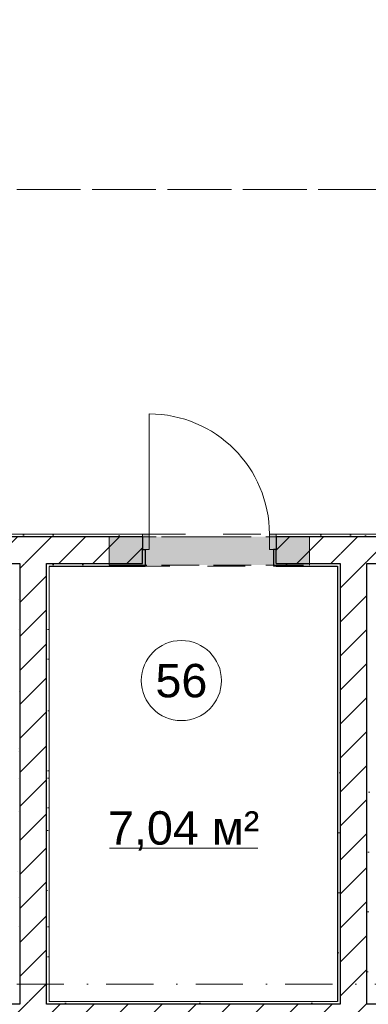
# Model space of a CAD drawing. Header units: millimetres. Extents: x -59761 to 112741, y -57975 to 46221.
# Tile 56 of 256: x 27400 to 30010, y -17700 to -10329. Entities that reach past the tile are written whole.
import ezdxf

# ---------------------------------------------------------------- set-up
doc = ezdxf.new("R2010")
doc.units = ezdxf.units.MM
for name, pattern in [('Wipeout_Contour', [1000, 0, -1000]), ('короткая штриховая', [282.222222, 141.111111, -141.111111]), ('Невидимая', [391.222223, 282.222223, -109]), ('Штриховая', [564.444447, 282.222223, -282.222223]), ('Штрихпунктирная', [670.277762, 352.777767, -176.388884, 0, -141.111112])]:
    doc.linetypes.add(name, pattern=pattern)
for name, color, linetype in [('Конструктив - Перемычки', 7, 'Continuous'), ('Конструктив - Стены Блок 200 нов', 7, 'Continuous'), ('Элемент модели - Границы зон', 7, 'Continuous'), ('Элемент Модели - Зона', 7, 'Continuous'), ('Элемент Модели - Оси', 2, 'Continuous')]:
    doc.layers.add(name, color=color, linetype=linetype)
doc.styles.add('СГЕНЕРИР_СТИЛЬ_1', font='arial.ttf')
pattern_1 = [(45, (-45000, -54000), (-127.2792, 127.2792), [])]
pattern_2 = [(45, (-45000, -53650), (-111.36932, 111.36932), [0, -105, 0, -157.5]), (110, (-44650, -53650), (148.0016, 53.86817), [0, -77, 0, -133])]

msp = doc.modelspace()

# ---------------------------------------------------------------- linework, layer by layer
at = {"layer": 'Конструктив - Стены Блок 200 нов', "color": 7, "linetype": 'Continuous', "lineweight": 5}
msp.add_line((28369.34, -14179.99), (28369.34, -13279.99), dxfattribs=at)
msp.add_arc((28369.34, -14179.99), 900, 0, 90, dxfattribs=at)
at = {"layer": 'Элемент модели - Границы зон', "color": 7, "linetype": 'короткая штриховая', "lineweight": 15}
msp.add_line((17500, -11600), (32399.73, -11600), dxfattribs=at)
at = {"layer": 'Элемент Модели - Зона', "color": 7, "linetype": 'Continuous', "lineweight": 15}
msp.add_line((28072.39, -16532.01), (29183.25, -16532.01), dxfattribs=at)
at = {"layer": 'Элемент Модели - Зона', "color": 253, "linetype": 'Штриховая', "lineweight": 15, "flags": 128}
for points in [[(-8890, -17680), (-3119.74, -17680), (-3119.74, -14858.42), (142.53, -11594.86), (156.67, -11609), (156.67, -11580), (18300, -11580), (18300, -11600), (32399.73, -11600), (32399.73, -11580), (69081.36, -11580), (72316.72, -14823.47), (72320.06, -15158.11), (72320.06, -17695), (72360, -17695), (72360, -19700), (72120, -19700), (72120, -18300), (71700, -18300), (71700, -17900), (63300, -17900), (63300, -18300), (62700, -18300), (62700, -17900), (54320, -17900), (54320, -27030), (62700, -27030), (62700, -26350), (63300, -26350), (63300, -27540), (67380, -27540), (67380, -26630), (67500, -26630), (67500, -27660), (62920, -27660), (62920, -32819.89), (72120, -32819.89), (72120, -27750), (71650, -27750), (71650, -26250), (72120, -26250), (72120, -21200), (72360, -21200), (72360, -33849.94), (72120, -33849.94), (72120, -33059.89), (54320, -33059.89), (54320, -39349.94), (72120, -39349.94), (72120, -36299.94), (71700.06, -36299.94), (71700.06, -35674.44), (72120, -35674.44), (72120, -35349.94), (72360, -35349.94), (72360, -35679.94), (75850, -35679.94), (75850, -16794.88), (75238.88, -16794.88), (75238.88, -9000), (80700, -9000), (80700, -8700), (81300, -8700), (81300, -9000), (87517.1, -9000), (87517.1, -320), (85530, -320), (85530, 300), (84182.9, 300), (81300, 300), (81300, -300), (80700, -300), (80700, 212.5), (79799.78, 212.5), (72300, 212.5), (72300, -300), (71700, -300), (71700, 212.5), (63300, 212.5), (63300, -300), (62700, -300), (62700, 212.5), (54300, 212.5), (54300, -300), (53700, -300), (53700, 212.5), (45650, 212.5), (45650, -300), (45050, -300), (44950, -300), (44950, -5367.2), (32450.06, -5367.2), (32450.06, -200), (32450.06, 7690), (32460.06, 7690), (32460.06, 13850), (29720, 13850), (29720, 5730), (28964.53, 5730), (28964.53, 212), (27300.06, 212), (27300.06, -300), (26700.06, -300), (26700.06, 212), (18300, 212), (18300, -300), (17700, -300), (17700, 212), (16025.03, 212), (16025.03, -7500), (16025.03, -9042.59), (9300, -9042.59), (9300, -9300), (8700, -9300), (8700, -9042.59), (300, -9042.59), (300, -9300), (-300, -9300), (-300, -9042.59), (-8250, -9042.59), (-8250, -9300), (-8850, -9300), (-8850, -9042.59), (-8890, -9042.59)], [(23960.57, -14189.99), (23960.57, -13289.99), (24078.18, -13289.99), (24078.18, -14189.99), (24979.73, -14189.99), (24979.73, -14179.99), (32179.73, -14179.99), (32179.73, -11600), (17520, -11600), (17520, -14189.99), (18420, -14189.99), (18420, -13289.99), (18540, -13289.99), (18540, -14189.99), (19440, -14189.99), (19440, -14309.99), (18540, -14309.99), (18540, -15209.99), (18420, -15209.99), (18420, -14309.99), (17520, -14309.99), (17520, -17680), (24979.73, -17680), (24979.73, -14309.99), (24079.73, -14309.99), (24079.73, -15209.99), (23959.8, -15209.99), (23959.8, -14309.99), (23059.8, -14309.99), (23059.8, -14189.99)], [(29779.73, -17680), (29779.73, -14419.99), (27619.73, -14419.99), (27619.73, -17680)]]:
    msp.add_lwpolyline(points, close=True, dxfattribs=at)
at = {"layer": 'Элемент Модели - Зона', "color": 7, "linetype": 'Continuous', "lineweight": 15, "flags": 128}
msp.add_lwpolyline([(28910.46, -15276.34, 1), (28310.46, -15276.34, 1)], format="xyb", close=True, dxfattribs=at)

# ---------------------------------------------------------------- texts
at = {"layer": 'Элемент Модели - Зона', "color": 7, "lineweight": 15, "char_height": 250, "attachment_point": 5, "style": 'СГЕНЕРИР_СТИЛЬ_1'}
for s, insert in [('\\A1;{\\pqc;\\fArial|b0|i0|c204|p38;56}', (28610.46, -15278.39)), ('\\A1;{\\pqc;\\fArial|b0|i0|c204|p38;7,04 м²}', (28627.82, -16402.7))]:
    msp.add_mtext(s, dxfattribs=dict(at, insert=insert))

# ---------------------------------------------------------------- next in the draw order: wipeouts: each hides what was drawn before it
at = {"color": 254, "linetype": 'Wipeout_Contour', "lineweight": 0, "ltscale": 10014061.72313747}
msp.add_wipeout([(27099.73, -14199.99), (28319.34, -14199.99), (28319.34, -14179.99), (27099.73, -14179.99)], dxfattribs=at).dxf.layer = 'Конструктив - Стены Блок 200 нов'
at = {"color": 254, "linetype": 'Wipeout_Contour', "lineweight": 0, "ltscale": 10022430.5470557}
msp.add_wipeout([(29319.34, -14199.99), (30314.62, -14199.99), (30314.62, -14179.99), (29319.34, -14179.99)], dxfattribs=at).dxf.layer = 'Конструктив - Стены Блок 200 нов'
at = {"color": 254, "linetype": 'Wipeout_Contour', "lineweight": 0, "ltscale": 10013334.30697348}
msp.add_wipeout([(27399.73, -14419.99), (27599.73, -14419.99), (27599.73, -14399.99), (27399.73, -14399.99)], dxfattribs=at).dxf.layer = 'Конструктив - Стены Блок 200 нов'
at = {"color": 254, "linetype": 'Wipeout_Contour', "lineweight": 0, "ltscale": 10022427.95203187}
msp.add_wipeout([(29779.73, -14419.99), (29799.73, -14419.99), (29799.73, -14399.99), (29779.73, -14399.99)], dxfattribs=at).dxf.layer = 'Конструктив - Стены Блок 200 нов'
at = {"color": 254, "linetype": 'Wipeout_Contour', "lineweight": 0, "ltscale": 10023301.58458162}
msp.add_wipeout([(29999.73, -14419.99), (30019.73, -14419.99), (30019.73, -14399.99), (29999.73, -14399.99)], dxfattribs=at).dxf.layer = 'Конструктив - Стены Блок 200 нов'
at = {"color": 254, "linetype": 'Wipeout_Contour', "lineweight": 0, "ltscale": 10014919.72625118}
msp.add_wipeout([(27399.73, -17700), (27599.73, -17700), (27599.73, -17680), (27399.73, -17680)], dxfattribs=at).dxf.layer = 'Конструктив - Стены Блок 200 нов'
at = {"color": 254, "linetype": 'Wipeout_Contour', "lineweight": 0, "ltscale": 10024448.68027522}
msp.add_wipeout([(29799.73, -17700), (29999.73, -17700), (29999.73, -17680), (29799.73, -17680)], dxfattribs=at).dxf.layer = 'Конструктив - Стены Блок 200 нов'

# ---------------------------------------------------------------- next in the draw order: hatches: boundary and pattern name
at = {"layer": 'Конструктив - Стены Блок 200 нов', "linetype": 'Continuous', "lineweight": 5}
h = msp.add_hatch(dxfattribs=at)
h.set_pattern_fill('ШТУКАТУРКА__ГИПС_01_000D', color=252, style=0, pattern_type=2)
h.set_pattern_definition(pattern_2)
h.paths.add_polyline_path([(27099.73, -14199.99), (28319.34, -14199.99), (28319.34, -14179.99), (27099.73, -14179.99)])
h = msp.add_hatch(dxfattribs=at)
h.set_pattern_fill('ШТУКАТУРКА__ГИПС_01_000D', color=252, style=0, pattern_type=2)
h.set_pattern_definition(pattern_2)
h.paths.add_polyline_path([(29319.34, -14199.99), (30314.62, -14199.99), (30314.62, -14179.99), (29319.34, -14179.99)])
h = msp.add_hatch(dxfattribs=at)
h.set_pattern_fill('БЛОКИ_БЕТОННЫЕ_ЭФФЕКТИВН_2D', style=0, pattern_type=2)
h.set_pattern_definition(pattern_1)
h.paths.add_polyline_path([(27399.73, -14419.99), (27599.73, -14419.99), (27599.73, -14399.99), (27399.73, -14399.99)])
h = msp.add_hatch(dxfattribs=at)
h.set_pattern_fill('БЛОКИ_БЕТОННЫЕ_ЭФФЕКТИВН_2D', style=0, pattern_type=2)
h.set_pattern_definition(pattern_1)
h.paths.add_polyline_path([(27399.73, -17700), (27599.73, -17700), (27599.73, -17680), (27399.73, -17680)])
h = msp.add_hatch(dxfattribs=at)
h.set_pattern_fill('БЛОКИ_БЕТОННЫЕ_ЭФФЕКТИВН_2D', style=0, pattern_type=2)
h.set_pattern_definition(pattern_1)
h.paths.add_polyline_path([(29799.73, -17700), (29999.73, -17700), (29999.73, -17680), (29799.73, -17680)])

# ---------------------------------------------------------------- next in the draw order: wipeouts: each hides what was drawn before it
at = {"color": 254, "linetype": 'Wipeout_Contour', "lineweight": 0, "ltscale": 10021474.12971129}
msp.add_wipeout([(29319.34, -14419.99), (29779.73, -14419.99), (29779.73, -14399.99), (29319.34, -14399.99)], dxfattribs=at).dxf.layer = 'Конструктив - Стены Блок 200 нов'

# ---------------------------------------------------------------- next in the draw order: hatches: boundary and pattern name
at = {"layer": 'Конструктив - Стены Блок 200 нов', "linetype": 'Continuous', "lineweight": 5}
h = msp.add_hatch(dxfattribs=at)
h.set_pattern_fill('ШТУКАТУРКА__ГИПС_01_000D', color=252, style=0, pattern_type=2)
h.set_pattern_definition(pattern_2)
h.paths.add_polyline_path([(29319.34, -14419.99), (29779.73, -14419.99), (29779.73, -14399.99), (29319.34, -14399.99)])

# ---------------------------------------------------------------- next in the draw order: wipeouts: each hides what was drawn before it
at = {"color": 254, "linetype": 'Wipeout_Contour', "lineweight": 0, "ltscale": 12529948.08122716}
msp.add_wipeout([(29999.73, -14399.99), (30314.62, -14399.99), (30314.62, -14294.99), (30314.62, -14199.99), (29999.73, -14199.99)], dxfattribs=at).dxf.layer = 'Конструктив - Стены Блок 200 нов'
at = {"color": 254, "linetype": 'Wipeout_Contour', "lineweight": 0, "ltscale": 10013690.21534841}
msp.add_wipeout([(27379.73, -14419.99), (27379.73, -17680), (27399.73, -17680), (27399.73, -14419.99)], dxfattribs=at).dxf.layer = 'Конструктив - Стены Блок 200 нов'
at = {"color": 254, "linetype": 'Wipeout_Contour', "lineweight": 0, "ltscale": 10014563.76657993}
msp.add_wipeout([(27619.73, -17680), (27619.73, -14419.99), (27599.73, -14419.99), (27599.73, -17680)], dxfattribs=at).dxf.layer = 'Конструктив - Стены Блок 200 нов'

# ---------------------------------------------------------------- next in the draw order: hatches: boundary and pattern name
at = {"layer": 'Конструктив - Стены Блок 200 нов', "linetype": 'Continuous', "lineweight": 5}
h = msp.add_hatch(dxfattribs=at)
h.set_pattern_fill('БЛОКИ_БЕТОННЫЕ_ЭФФЕКТИВН_2D', style=0, pattern_type=2)
h.set_pattern_definition(pattern_1)
h.paths.add_polyline_path([(29999.73, -14399.99), (30314.62, -14399.99), (30314.62, -14294.99), (30314.62, -14199.99), (29999.73, -14199.99)])
h = msp.add_hatch(dxfattribs=at)
h.set_pattern_fill('ШТУКАТУРКА__ГИПС_01_000D', color=252, style=0, pattern_type=2)
h.set_pattern_definition(pattern_2)
h.paths.add_polyline_path([(27379.73, -14419.99), (27379.73, -17680), (27399.73, -17680), (27399.73, -14419.99)])
h = msp.add_hatch(dxfattribs=at)
h.set_pattern_fill('ШТУКАТУРКА__ГИПС_01_000D', color=252, style=0, pattern_type=2)
h.set_pattern_definition(pattern_2)
h.paths.add_polyline_path([(27619.73, -17680), (27619.73, -14419.99), (27599.73, -14419.99), (27599.73, -17680)])

# ---------------------------------------------------------------- next in the draw order: wipeouts: each hides what was drawn before it
at = {"color": 254, "linetype": 'Wipeout_Contour', "lineweight": 0, "ltscale": 10022811.95056015}
msp.add_wipeout([(29799.73, -14399.99), (29999.73, -14399.99), (29999.73, -14199.99), (29799.73, -14199.99)], dxfattribs=at).dxf.layer = 'Конструктив - Стены Блок 200 нов'
at = {"color": 254, "linetype": 'Wipeout_Contour', "lineweight": 0, "ltscale": 10014126.99094713}
msp.add_wipeout([(27599.73, -17680), (27599.73, -14419.99), (27399.73, -14419.99), (27399.73, -17680)], dxfattribs=at).dxf.layer = 'Конструктив - Стены Блок 200 нов'

# ---------------------------------------------------------------- next in the draw order: hatches: boundary and pattern name
at = {"layer": 'Конструктив - Стены Блок 200 нов', "linetype": 'Continuous', "lineweight": 5}
h = msp.add_hatch(dxfattribs=at)
h.set_pattern_fill('БЛОКИ_БЕТОННЫЕ_ЭФФЕКТИВН_2D', style=0, pattern_type=2)
h.set_pattern_definition(pattern_1)
h.paths.add_polyline_path([(29799.73, -14399.99), (29999.73, -14399.99), (29999.73, -14199.99), (29799.73, -14199.99)])
h = msp.add_hatch(dxfattribs=at)
h.set_pattern_fill('БЛОКИ_БЕТОННЫЕ_ЭФФЕКТИВН_2D', style=0, pattern_type=2)
h.set_pattern_definition(pattern_1)
h.paths.add_polyline_path([(27599.73, -17680), (27599.73, -14419.99), (27399.73, -14419.99), (27399.73, -17680)])

# ---------------------------------------------------------------- next in the draw order: linework, layer by layer
at = {"layer": 'Конструктив - Стены Блок 200 нов', "color": 7, "linetype": 'Continuous', "lineweight": 30}
for p, q in [((30314.62, -14199.99), (29999.73, -14199.99)), ((27399.73, -14399.99), (27399.73, -14419.99)), ((27399.73, -14419.99), (27399.73, -17680)), ((27599.73, -14419.99), (27599.73, -14399.99)), ((27599.73, -17680), (27599.73, -14419.99)), ((29999.73, -14419.99), (29999.73, -14399.99)), ((29999.73, -14399.99), (30314.62, -14399.99)), ((27399.73, -17680), (27399.73, -17700)), ((27599.73, -17700), (27599.73, -17680))]:
    msp.add_line(p, q, dxfattribs=at)
at = {"layer": 'Конструктив - Стены Блок 200 нов', "color": 7, "linetype": 'Continuous', "lineweight": 5, "flags": 128}
msp.add_lwpolyline([(27619.73, -17680), (27619.73, -14419.99)], dxfattribs=at)

# ---------------------------------------------------------------- next in the draw order: wipeouts: each hides what was drawn before it
at = {"color": 254, "linetype": 'Wipeout_Contour', "lineweight": 0, "ltscale": 12526587.70353058}
msp.add_wipeout([(29319.34, -14199.99), (29319.34, -14294.99), (29319.34, -14399.99), (29799.73, -14399.99), (29799.73, -14199.99)], dxfattribs=at).dxf.layer = 'Конструктив - Стены Блок 200 нов'
at = {"color": 254, "linetype": 'Wipeout_Contour', "lineweight": 0, "ltscale": 10012897.49680083}
msp.add_wipeout([(27379.73, -14419.99), (27399.73, -14419.99), (27399.73, -14399.99), (27379.73, -14399.99)], dxfattribs=at).dxf.layer = 'Конструктив - Стены Блок 200 нов'
at = {"color": 254, "linetype": 'Wipeout_Contour', "lineweight": 0, "ltscale": 10015199.90649741}
msp.add_wipeout([(27619.73, -14399.99), (27619.73, -14419.99), (28319.34, -14419.99), (28319.34, -14399.99)], dxfattribs=at).dxf.layer = 'Конструктив - Стены Блок 200 нов'
at = {"color": 254, "linetype": 'Wipeout_Contour', "lineweight": 0, "ltscale": 10014482.98522855}
msp.add_wipeout([(27379.73, -17700), (27399.73, -17700), (27399.73, -17680), (27379.73, -17680)], dxfattribs=at).dxf.layer = 'Конструктив - Стены Блок 200 нов'

# ---------------------------------------------------------------- next in the draw order: hatches: boundary and pattern name
at = {"layer": 'Конструктив - Стены Блок 200 нов', "linetype": 'Continuous', "lineweight": 5}
h = msp.add_hatch(dxfattribs=at)
h.set_pattern_fill('БЛОКИ_БЕТОННЫЕ_ЭФФЕКТИВН_2D', style=0, pattern_type=2)
h.set_pattern_definition(pattern_1)
h.paths.add_polyline_path([(29319.34, -14199.99), (29319.34, -14294.99), (29319.34, -14399.99), (29799.73, -14399.99), (29799.73, -14199.99)])
h = msp.add_hatch(dxfattribs=at)
h.set_pattern_fill('ШТУКАТУРКА__ГИПС_01_000D', color=252, style=0, pattern_type=2)
h.set_pattern_definition(pattern_2)
h.paths.add_polyline_path([(27619.73, -14399.99), (27619.73, -14419.99), (28319.34, -14419.99), (28319.34, -14399.99)])

# ---------------------------------------------------------------- next in the draw order: linework, layer by layer
at = {"layer": 'Конструктив - Перемычки', "color": 7, "linetype": 'Невидимая', "lineweight": 0}
msp.add_line((29569.34, -14411.9), (29569.34, -14199.9), dxfattribs=at)
at = {"layer": 'Конструктив - Стены Блок 200 нов', "color": 7, "linetype": 'Continuous', "lineweight": 5}
for p, q in [((29269.34, -14179.99), (29319.34, -14179.99)), ((29319.34, -14179.99), (29319.34, -14199.99)), ((29319.34, -14179.99), (29319.34, -14199.99)), ((29319.34, -14179.99), (29319.34, -14199.99))]:
    msp.add_line(p, q, dxfattribs=at)
at = {"layer": 'Конструктив - Стены Блок 200 нов', "color": 7, "linetype": 'Continuous', "lineweight": 30}
for p, q in [((29799.73, -14199.99), (29319.34, -14199.99)), ((29999.73, -14199.99), (29799.73, -14199.99)), ((29799.73, -14399.99), (29799.73, -14419.99))]:
    msp.add_line(p, q, dxfattribs=at)
at = {"layer": 'Конструктив - Стены Блок 200 нов', "color": 7, "linetype": 'Continuous', "lineweight": 5, "flags": 128}
msp.add_lwpolyline([(30314.62, -14179.99), (29319.34, -14179.99)], dxfattribs=at)

# ---------------------------------------------------------------- next in the draw order: wipeouts: each hides what was drawn before it
at = {"color": 254, "linetype": 'Wipeout_Contour', "lineweight": 0, "ltscale": 12525633.43784962}
msp.add_wipeout([(29319.34, -14419.99), (29319.34, -14399.99), (29319.34, -14294.99), (29299.34, -14294.99), (29299.34, -14419.99)], dxfattribs=at).dxf.layer = 'Конструктив - Стены Блок 200 нов'
at = {"color": 254, "linetype": 'Wipeout_Contour', "lineweight": 0, "ltscale": 10013771.11717975}
msp.add_wipeout([(27599.73, -14419.99), (27619.73, -14419.99), (27619.73, -14399.99), (27599.73, -14399.99)], dxfattribs=at).dxf.layer = 'Конструктив - Стены Блок 200 нов'

# ---------------------------------------------------------------- next in the draw order: hatches: boundary and pattern name
at = {"layer": 'Конструктив - Стены Блок 200 нов', "linetype": 'Continuous', "lineweight": 0}
msp.add_hatch(color=255, dxfattribs=at).paths.add_polyline_path([(29319.34, -14294.99), (29319.34, -14179.99), (29269.34, -14179.99), (29269.34, -14294.99)])

# ---------------------------------------------------------------- next in the draw order: linework, layer by layer
at = {"layer": 'Конструктив - Стены Блок 200 нов', "color": 7, "linetype": 'Continuous', "lineweight": 5}
for p, q in [((29269.34, -14294.99), (29269.34, -14179.99)), ((29319.34, -14179.99), (29319.34, -14294.99)), ((29319.34, -14294.99), (29269.34, -14294.99))]:
    msp.add_line(p, q, dxfattribs=at)
at = {"layer": 'Конструктив - Стены Блок 200 нов', "color": 7, "linetype": 'Continuous', "lineweight": 30}
for p, q in [((29319.34, -14199.99), (29319.34, -14294.99)), ((29319.34, -14199.99), (29319.34, -14294.99)), ((29319.34, -14199.99), (29319.34, -14294.99)), ((29299.34, -14294.99), (29299.34, -14419.99)), ((29319.34, -14294.99), (29299.34, -14294.99)), ((29299.34, -14294.99), (29299.34, -14419.99)), ((29319.34, -14399.99), (29319.34, -14294.99)), ((29319.34, -14419.99), (29299.34, -14419.99)), ((29319.34, -14419.99), (29299.34, -14419.99)), ((29319.34, -14399.99), (29799.73, -14399.99))]:
    msp.add_line(p, q, dxfattribs=at)
at = {"layer": 'Конструктив - Стены Блок 200 нов', "color": 7, "linetype": 'Continuous', "lineweight": 30, "flags": 128}
msp.add_lwpolyline([(29319.34, -14419.99), (29779.73, -14419.99)], dxfattribs=at)

# ---------------------------------------------------------------- next in the draw order: wipeouts: each hides what was drawn before it
at = {"color": 254, "linetype": 'Wipeout_Contour', "lineweight": 0, "ltscale": 12519240.26991706}
msp.add_wipeout([(27599.73, -14399.99), (28319.34, -14399.99), (28319.34, -14294.99), (28319.34, -14199.99), (27599.73, -14199.99)], dxfattribs=at).dxf.layer = 'Конструктив - Стены Блок 200 нов'

# ---------------------------------------------------------------- next in the draw order: hatches: boundary and pattern name
at = {"layer": 'Конструктив - Стены Блок 200 нов', "linetype": 'Continuous', "lineweight": 5}
h = msp.add_hatch(dxfattribs=at)
h.set_pattern_fill('БЛОКИ_БЕТОННЫЕ_ЭФФЕКТИВН_2D', style=0, pattern_type=2)
h.set_pattern_definition(pattern_1)
h.paths.add_polyline_path([(27599.73, -14399.99), (28319.34, -14399.99), (28319.34, -14294.99), (28319.34, -14199.99), (27599.73, -14199.99)])

# ---------------------------------------------------------------- next in the draw order: linework, layer by layer
at = {"layer": 'Конструктив - Перемычки', "color": 7, "linetype": 'Невидимая', "lineweight": 0}
for p, q in [((28069.34, -14199.9), (29569.34, -14199.9)), ((28069.34, -14411.9), (28069.34, -14199.9))]:
    msp.add_line(p, q, dxfattribs=at)
at = {"layer": 'Конструктив - Перемычки', "color": 7, "linetype": 'Штрихпунктирная', "lineweight": 0}
msp.add_line((28069.34, -14199.9), (29569.34, -14199.9), dxfattribs=at)
at = {"layer": 'Конструктив - Стены Блок 200 нов', "color": 7, "linetype": 'Continuous', "lineweight": 5}
for q in [(28319.34, -14199.99), (28369.34, -14179.99), (28319.34, -14199.99), (28319.34, -14199.99)]:
    msp.add_line((28319.34, -14179.99), q, dxfattribs=at)

# ---------------------------------------------------------------- next in the draw order: wipeouts: each hides what was drawn before it
at = {"color": 254, "linetype": 'Wipeout_Contour', "lineweight": 0, "ltscale": 10022864.76828999}
msp.add_wipeout([(29799.73, -14419.99), (29999.73, -14419.99), (29999.73, -14399.99), (29799.73, -14399.99)], dxfattribs=at).dxf.layer = 'Конструктив - Стены Блок 200 нов'

# ---------------------------------------------------------------- next in the draw order: hatches: boundary and pattern name
at = {"layer": 'Конструктив - Стены Блок 200 нов', "linetype": 'Continuous', "lineweight": 5}
h = msp.add_hatch(dxfattribs=at)
h.set_pattern_fill('БЛОКИ_БЕТОННЫЕ_ЭФФЕКТИВН_2D', style=0, pattern_type=2)
h.set_pattern_definition(pattern_1)
h.paths.add_polyline_path([(29799.73, -14419.99), (29999.73, -14419.99), (29999.73, -14399.99), (29799.73, -14399.99)])

# ---------------------------------------------------------------- next in the draw order: wipeouts: each hides what was drawn before it
at = {"color": 254, "linetype": 'Wipeout_Contour', "lineweight": 0, "ltscale": 10013281.43897246}
msp.add_wipeout([(27399.73, -14399.99), (27599.73, -14399.99), (27599.73, -14199.99), (27399.73, -14199.99)], dxfattribs=at).dxf.layer = 'Конструктив - Стены Блок 200 нов'
at = {"color": 254, "linetype": 'Wipeout_Contour', "lineweight": 0, "ltscale": 12520750.0507952}
msp.add_wipeout([(28339.34, -14419.99), (28339.34, -14294.99), (28319.34, -14294.99), (28319.34, -14399.99), (28319.34, -14419.99)], dxfattribs=at).dxf.layer = 'Конструктив - Стены Блок 200 нов'

# ---------------------------------------------------------------- next in the draw order: hatches: boundary and pattern name
at = {"layer": 'Конструктив - Перемычки', "linetype": 'Continuous', "lineweight": 0}
msp.add_hatch(color=59, dxfattribs=at).paths.add_polyline_path([(28069.34, -14199.9), (28069.34, -14411.9), (29569.34, -14411.9), (29569.34, -14199.9)])
at = {"layer": 'Конструктив - Стены Блок 200 нов', "linetype": 'Continuous', "lineweight": 5}
h = msp.add_hatch(dxfattribs=at)
h.set_pattern_fill('БЛОКИ_БЕТОННЫЕ_ЭФФЕКТИВН_2D', style=0, pattern_type=2)
h.set_pattern_definition(pattern_1)
h.paths.add_polyline_path([(27399.73, -14399.99), (27599.73, -14399.99), (27599.73, -14199.99), (27399.73, -14199.99)])
at = {"layer": 'Конструктив - Стены Блок 200 нов', "linetype": 'Continuous', "lineweight": 0}
msp.add_hatch(color=255, dxfattribs=at).paths.add_polyline_path([(28319.34, -14179.99), (28319.34, -14294.99), (28369.34, -14294.99), (28369.34, -14179.99)])

# ---------------------------------------------------------------- next in the draw order: linework, layer by layer
at = {"layer": 'Конструктив - Перемычки', "color": 7, "linetype": 'Невидимая', "lineweight": 0}
msp.add_line((28069.34, -14411.9), (29569.34, -14411.9), dxfattribs=at)
at = {"layer": 'Конструктив - Стены Блок 200 нов', "color": 7, "linetype": 'Continuous', "lineweight": 30}
for p, q in [((28319.34, -14199.99), (27599.73, -14199.99)), ((28319.34, -14199.99), (28319.34, -14294.99)), ((28319.34, -14199.99), (28319.34, -14294.99)), ((28319.34, -14199.99), (28319.34, -14294.99)), ((28319.34, -14294.99), (28339.34, -14294.99)), ((28319.34, -14399.99), (28319.34, -14294.99)), ((28339.34, -14294.99), (28339.34, -14419.99)), ((28339.34, -14294.99), (28339.34, -14419.99)), ((27599.73, -14419.99), (27599.73, -14399.99)), ((27599.73, -14399.99), (28319.34, -14399.99)), ((28319.34, -14419.99), (28339.34, -14419.99)), ((28319.34, -14419.99), (28339.34, -14419.99))]:
    msp.add_line(p, q, dxfattribs=at)
at = {"layer": 'Конструктив - Стены Блок 200 нов', "color": 7, "linetype": 'Continuous', "lineweight": 5}
for p, q in [((28319.34, -14294.99), (28319.34, -14179.99)), ((28369.34, -14179.99), (28369.34, -14294.99)), ((28369.34, -14294.99), (28319.34, -14294.99))]:
    msp.add_line(p, q, dxfattribs=at)
at = {"layer": 'Конструктив - Стены Блок 200 нов', "color": 7, "linetype": 'Continuous', "lineweight": 30, "flags": 128}
msp.add_lwpolyline([(27619.73, -14419.99), (28319.34, -14419.99)], dxfattribs=at)

# ---------------------------------------------------------------- next in the draw order: wipeouts: each hides what was drawn before it
at = {"color": 254, "linetype": 'Wipeout_Contour', "lineweight": 0, "ltscale": 10023219.91689152}
msp.add_wipeout([(29779.73, -14419.99), (29779.73, -17680), (29799.73, -17680), (29799.73, -14419.99)], dxfattribs=at).dxf.layer = 'Конструктив - Стены Блок 200 нов'
at = {"color": 254, "linetype": 'Wipeout_Contour', "lineweight": 0, "ltscale": 10024093.48042431}
msp.add_wipeout([(30019.73, -17680), (30019.73, -14419.99), (29999.73, -14419.99), (29999.73, -17680)], dxfattribs=at).dxf.layer = 'Конструктив - Стены Блок 200 нов'

# ---------------------------------------------------------------- next in the draw order: hatches: boundary and pattern name
at = {"layer": 'Конструктив - Стены Блок 200 нов', "linetype": 'Continuous', "lineweight": 5}
h = msp.add_hatch(dxfattribs=at)
h.set_pattern_fill('ШТУКАТУРКА__ГИПС_01_000D', color=252, style=0, pattern_type=2)
h.set_pattern_definition(pattern_2)
h.paths.add_polyline_path([(29779.73, -14419.99), (29779.73, -17680), (29799.73, -17680), (29799.73, -14419.99)])
h = msp.add_hatch(dxfattribs=at)
h.set_pattern_fill('ШТУКАТУРКА__ГИПС_01_000D', color=252, style=0, pattern_type=2)
h.set_pattern_definition(pattern_2)
h.paths.add_polyline_path([(30019.73, -17680), (30019.73, -14419.99), (29999.73, -14419.99), (29999.73, -17680)])

# ---------------------------------------------------------------- next in the draw order: wipeouts: each hides what was drawn before it
at = {"color": 254, "linetype": 'Wipeout_Contour', "lineweight": 0, "ltscale": 12515211.83265218}
msp.add_wipeout([(27099.73, -14199.99), (27099.73, -14294.99), (27099.73, -14399.99), (27399.73, -14399.99), (27399.73, -14199.99)], dxfattribs=at).dxf.layer = 'Конструктив - Стены Блок 200 нов'

# ---------------------------------------------------------------- next in the draw order: hatches: boundary and pattern name
at = {"layer": 'Конструктив - Стены Блок 200 нов', "linetype": 'Continuous', "lineweight": 5}
h = msp.add_hatch(dxfattribs=at)
h.set_pattern_fill('БЛОКИ_БЕТОННЫЕ_ЭФФЕКТИВН_2D', style=0, pattern_type=2)
h.set_pattern_definition(pattern_1)
h.paths.add_polyline_path([(27099.73, -14199.99), (27099.73, -14294.99), (27099.73, -14399.99), (27399.73, -14399.99), (27399.73, -14199.99)])

# ---------------------------------------------------------------- next in the draw order: linework, layer by layer
at = {"layer": 'Конструктив - Стены Блок 200 нов', "color": 7, "linetype": 'Continuous', "lineweight": 30}
for p, q in [((27399.73, -14199.99), (27099.73, -14199.99)), ((27599.73, -14199.99), (27399.73, -14199.99)), ((27099.73, -14399.99), (27399.73, -14399.99)), ((27399.73, -14399.99), (27399.73, -14419.99))]:
    msp.add_line(p, q, dxfattribs=at)
at = {"layer": 'Конструктив - Стены Блок 200 нов', "color": 7, "linetype": 'Continuous', "lineweight": 5, "flags": 128}
msp.add_lwpolyline([(28319.34, -14179.99), (27099.73, -14179.99)], dxfattribs=at)

# ---------------------------------------------------------------- next in the draw order: wipeouts: each hides what was drawn before it
at = {"color": 254, "linetype": 'Wipeout_Contour', "lineweight": 0, "ltscale": 10023656.69864093}
msp.add_wipeout([(29999.73, -17680), (29999.73, -14419.99), (29799.73, -14419.99), (29799.73, -17680)], dxfattribs=at).dxf.layer = 'Конструктив - Стены Блок 200 нов'

# ---------------------------------------------------------------- next in the draw order: hatches: boundary and pattern name
at = {"layer": 'Конструктив - Стены Блок 200 нов', "linetype": 'Continuous', "lineweight": 5}
h = msp.add_hatch(dxfattribs=at)
h.set_pattern_fill('БЛОКИ_БЕТОННЫЕ_ЭФФЕКТИВН_2D', style=0, pattern_type=2)
h.set_pattern_definition(pattern_1)
h.paths.add_polyline_path([(29999.73, -17680), (29999.73, -14419.99), (29799.73, -14419.99), (29799.73, -17680)])

# ---------------------------------------------------------------- next in the draw order: linework, layer by layer
at = {"layer": 'Конструктив - Стены Блок 200 нов', "color": 7, "linetype": 'Continuous', "lineweight": 30}
for p, q in [((29799.73, -14399.99), (29799.73, -14419.99)), ((29799.73, -14419.99), (29799.73, -17680)), ((29999.73, -14419.99), (29999.73, -14399.99)), ((29999.73, -17680), (29999.73, -14419.99)), ((29799.73, -17680), (29799.73, -17700)), ((29999.73, -17700), (29999.73, -17680))]:
    msp.add_line(p, q, dxfattribs=at)
at = {"layer": 'Конструктив - Стены Блок 200 нов', "color": 7, "linetype": 'Continuous', "lineweight": 30, "flags": 128}
msp.add_lwpolyline([(29779.73, -14419.99), (29779.73, -17680)], dxfattribs=at)
at = {"layer": 'Элемент Модели - Оси', "color": 7, "linetype": 'Штрихпунктирная', "lineweight": 15}
msp.add_line((-57760.58, -17550), (110650, -17550), dxfattribs=at)

# ---------------------------------------------------------------- next in the draw order: wipeouts: each hides what was drawn before it
at = {"color": 254, "linetype": 'Wipeout_Contour', "lineweight": 0, "ltscale": 10024011.93303667}
msp.add_wipeout([(29779.73, -17700), (29799.73, -17700), (29799.73, -17680), (29779.73, -17680)], dxfattribs=at).dxf.layer = 'Конструктив - Стены Блок 200 нов'
at = {"color": 254, "linetype": 'Wipeout_Contour', "lineweight": 0, "ltscale": 10024885.4275482}
msp.add_wipeout([(29999.73, -17700), (30019.73, -17700), (30019.73, -17680), (29999.73, -17680)], dxfattribs=at).dxf.layer = 'Конструктив - Стены Блок 200 нов'

# ---------------------------------------------------------------- next in the draw order: wipeouts: each hides what was drawn before it
at = {"color": 254, "linetype": 'Wipeout_Contour', "lineweight": 0, "ltscale": 10019684.20001884}
msp.add_wipeout([(27619.73, -17700), (29779.73, -17700), (29779.73, -17680), (27619.73, -17680)], dxfattribs=at).dxf.layer = 'Конструктив - Стены Блок 200 нов'
at = {"color": 254, "linetype": 'Wipeout_Contour', "lineweight": 0, "ltscale": 10029266.62602247}
msp.add_wipeout([(29999.73, -17900), (32199.73, -17900), (32199.73, -17700), (29999.73, -17700)], dxfattribs=at).dxf.layer = 'Конструктив - Стены Блок 200 нов'

# ---------------------------------------------------------------- next in the draw order: hatches: boundary and pattern name
at = {"layer": 'Конструктив - Стены Блок 200 нов', "linetype": 'Continuous', "lineweight": 5}
h = msp.add_hatch(dxfattribs=at)
h.set_pattern_fill('ШТУКАТУРКА__ГИПС_01_000D', color=252, style=0, pattern_type=2)
h.set_pattern_definition(pattern_2)
h.paths.add_polyline_path([(27619.73, -17700), (29779.73, -17700), (29779.73, -17680), (27619.73, -17680)])
h = msp.add_hatch(dxfattribs=at)
h.set_pattern_fill('БЛОКИ_БЕТОННЫЕ_ЭФФЕКТИВН_2D', style=0, pattern_type=2)
h.set_pattern_definition(pattern_1)
h.paths.add_polyline_path([(29999.73, -17900), (32199.73, -17900), (32199.73, -17700), (29999.73, -17700)])

# ---------------------------------------------------------------- next in the draw order: wipeouts: each hides what was drawn before it
at = {"color": 254, "linetype": 'Wipeout_Contour', "lineweight": 0, "ltscale": 10015356.46730835}
msp.add_wipeout([(27599.73, -17700), (27619.73, -17700), (27619.73, -17680), (27599.73, -17680)], dxfattribs=at).dxf.layer = 'Конструктив - Стены Блок 200 нов'
at = {"color": 254, "linetype": 'Wipeout_Contour', "lineweight": 0, "ltscale": 10024502.10015308}
msp.add_wipeout([(29799.73, -17900), (29999.73, -17900), (29999.73, -17700), (29799.73, -17700)], dxfattribs=at).dxf.layer = 'Конструктив - Стены Блок 200 нов'

# ---------------------------------------------------------------- next in the draw order: hatches: boundary and pattern name
at = {"layer": 'Конструктив - Стены Блок 200 нов', "linetype": 'Continuous', "lineweight": 5}
h = msp.add_hatch(dxfattribs=at)
h.set_pattern_fill('БЛОКИ_БЕТОННЫЕ_ЭФФЕКТИВН_2D', style=0, pattern_type=2)
h.set_pattern_definition(pattern_1)
h.paths.add_polyline_path([(29799.73, -17900), (29999.73, -17900), (29999.73, -17700), (29799.73, -17700)])

# ---------------------------------------------------------------- next in the draw order: linework, layer by layer
at = {"layer": 'Конструктив - Стены Блок 200 нов', "color": 7, "linetype": 'Continuous', "lineweight": 30}
for p, q in [((29999.73, -17700), (29999.73, -17680)), ((32199.73, -17700), (29999.73, -17700))]:
    msp.add_line(p, q, dxfattribs=at)

# ---------------------------------------------------------------- next in the draw order: wipeouts: each hides what was drawn before it
at = {"color": 254, "linetype": 'Wipeout_Contour', "lineweight": 0, "ltscale": 10019737.64582356}
msp.add_wipeout([(27599.73, -17900), (29799.73, -17900), (29799.73, -17700), (27599.73, -17700)], dxfattribs=at).dxf.layer = 'Конструктив - Стены Блок 200 нов'

# ---------------------------------------------------------------- next in the draw order: hatches: boundary and pattern name
at = {"layer": 'Конструктив - Стены Блок 200 нов', "linetype": 'Continuous', "lineweight": 5}
h = msp.add_hatch(dxfattribs=at)
h.set_pattern_fill('БЛОКИ_БЕТОННЫЕ_ЭФФЕКТИВН_2D', style=0, pattern_type=2)
h.set_pattern_definition(pattern_1)
h.paths.add_polyline_path([(27599.73, -17900), (29799.73, -17900), (29799.73, -17700), (27599.73, -17700)])

# ---------------------------------------------------------------- next in the draw order: linework, layer by layer
at = {"layer": 'Конструктив - Стены Блок 200 нов', "color": 7, "linetype": 'Continuous', "lineweight": 30}
msp.add_line((29799.73, -17680), (29799.73, -17700), dxfattribs=at)

# ---------------------------------------------------------------- next in the draw order: wipeouts: each hides what was drawn before it
at = {"color": 254, "linetype": 'Wipeout_Contour', "lineweight": 0, "ltscale": 10014973.19695628}
msp.add_wipeout([(27399.73, -17900), (27599.73, -17900), (27599.73, -17700), (27399.73, -17700)], dxfattribs=at).dxf.layer = 'Конструктив - Стены Блок 200 нов'

# ---------------------------------------------------------------- next in the draw order: hatches: boundary and pattern name
at = {"layer": 'Конструктив - Стены Блок 200 нов', "linetype": 'Continuous', "lineweight": 5}
h = msp.add_hatch(dxfattribs=at)
h.set_pattern_fill('БЛОКИ_БЕТОННЫЕ_ЭФФЕКТИВН_2D', style=0, pattern_type=2)
h.set_pattern_definition(pattern_1)
h.paths.add_polyline_path([(27300.06, -17700), (27300.06, -17900), (27399.73, -17900), (27399.73, -17700)])
h = msp.add_hatch(dxfattribs=at)
h.set_pattern_fill('БЛОКИ_БЕТОННЫЕ_ЭФФЕКТИВН_2D', style=0, pattern_type=2)
h.set_pattern_definition(pattern_1)
h.paths.add_polyline_path([(27399.73, -17900), (27599.73, -17900), (27599.73, -17700), (27399.73, -17700)])

# ---------------------------------------------------------------- next in the draw order: linework, layer by layer
at = {"layer": 'Конструктив - Стены Блок 200 нов', "color": 7, "linetype": 'Continuous', "lineweight": 30}
for p, q in [((27399.73, -17680), (27399.73, -17700)), ((27599.73, -17700), (27599.73, -17680)), ((27399.73, -17700), (27300.06, -17700)), ((29799.73, -17700), (27599.73, -17700))]:
    msp.add_line(p, q, dxfattribs=at)
at = {"layer": 'Конструктив - Стены Блок 200 нов', "color": 7, "linetype": 'Continuous', "lineweight": 5, "flags": 128}
msp.add_lwpolyline([(29779.73, -17680), (27619.73, -17680)], dxfattribs=at)

doc.saveas('drawing.dxf')
